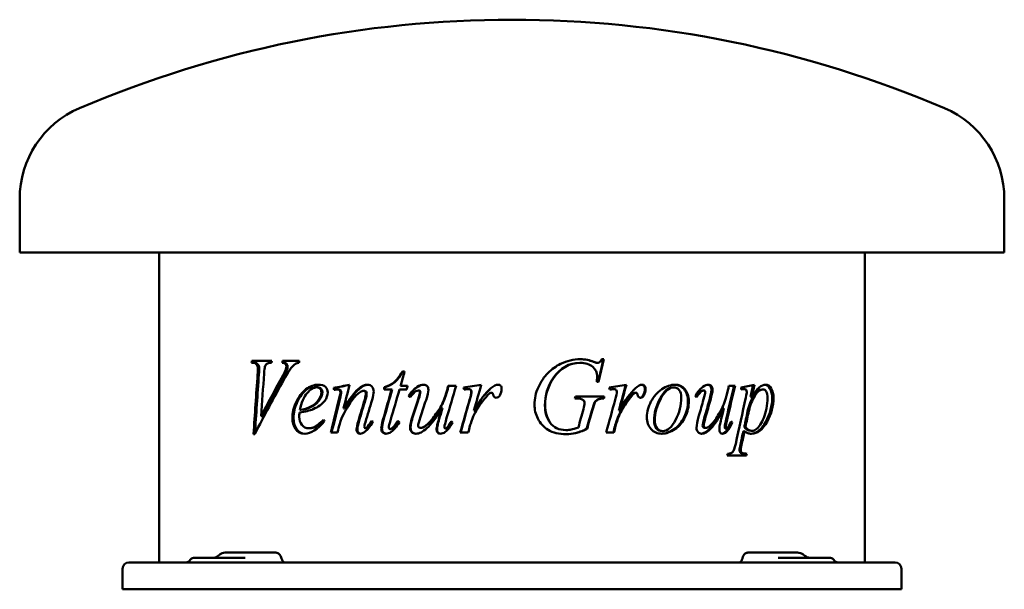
# Model space of a CAD drawing. Header units: millimetres. Extents: x 145 to 695, y 138 to 456.
import ezdxf

# ---------------------------------------------------------------- set-up
doc = ezdxf.new("R2010")
doc.units = ezdxf.units.MM
doc.header["$LTSCALE"] = 2
doc.layers.add('Widoczne (ISO)', color=7, linetype='Continuous', lineweight=50)

msp = doc.modelspace()

# ---------------------------------------------------------------- linework, layer by layer
at = {"layer": 'Widoczne (ISO)'}
for p, q in [((145, 326.1), (145, 356.1)), ((695, 326.1), (695, 356.1)), ((695, 326.1), (145, 326.1)), ((223, 152.9), (223, 326.1)), ((617, 152.9), (617, 326.1)), ((274.52, 264.42), (275.24, 264.42)), ((285.85, 265.5), (274.71, 265.5)), ((275.98, 264.42), (275.24, 264.42)), ((292.23, 264.42), (291.58, 264.42)), ((301.19, 265.5), (291.85, 265.5)), ((457.91, 264.42), (458.11, 264.42)), ((465.48, 264.97), (465.71, 264.97)), ((467.47, 264.42), (467.71, 264.42)), ((471.25, 266.41), (470.21, 266.41)), ((294.34, 260.73), (293.7, 260.73)), ((360.04, 259.55), (358.79, 259.55)), ((467.33, 253.8), (468.37, 253.8)), ((311.5, 250.73), (310.94, 250.73)), ((320.9, 250.37), (320.39, 250.37)), ((323.1, 249.58), (322.6, 249.58)), ((337.54, 248.73), (337.12, 248.73)), ((348.52, 249.61), (352.74, 249.61)), ((349.15, 250.79), (348.79, 250.79)), ((353.08, 249.61), (352.74, 249.61)), ((357.21, 249.61), (361.19, 249.61)), ((361.66, 251.51), (357.77, 251.51)), ((367.32, 250.92), (367.05, 250.92)), ((367.94, 248.96), (367.68, 248.96)), ((383.91, 249.06), (383.72, 249.06)), ((388.81, 251.51), (384.4, 251.51)), ((392.95, 250.56), (392.82, 250.56)), ((395.47, 249.75), (395.34, 249.75)), ((396.95, 249.29), (396.83, 249.29)), ((408.64, 247.69), (408.58, 247.69)), ((476.43, 249.75), (476.72, 249.75)), ((488.97, 247.69), (489.32, 247.69)), ((509.84, 250.66), (510.3, 250.66)), ((526.6, 248.96), (527.14, 248.96)), ((544.62, 251.51), (541.12, 251.51)), ((547.93, 249.55), (547.93, 250.69)), ((549.07, 249.75), (549.73, 249.75)), ((559.53, 249.61), (560.24, 249.61)), ((362.45, 245.89), (362.16, 245.89)), ((409.45, 246.71), (409.4, 246.71)), ((455.06, 244.45), (455.86, 244.45)), ((471.57, 245.59), (455.38, 245.59)), ((471.02, 244.45), (471.28, 244.45)), ((485.91, 245.14), (486.25, 245.14)), ((493.24, 246.25), (493.61, 246.25)), ((553.3, 245.4), (553.98, 245.4)), ((302.03, 238.08), (301.43, 238.08)), ((326.39, 238.9), (325.91, 238.9)), ((381.19, 239.12), (380.99, 239.12)), ((398.86, 237.85), (398.75, 237.85)), ((479.69, 237.85), (480, 237.85)), ((537.77, 239.12), (538.37, 239.12)), ((280.56, 234.61), (279.85, 234.61)), ((478.89, 233.24), (479.19, 233.24)), ((542.44, 231.02), (543.07, 231.02)), ((306.97, 227.88), (306.39, 227.88)), ((338.52, 227.82), (338.1, 227.82)), ((339.2, 228.18), (338.79, 228.18)), ((352.25, 227.42), (351.91, 227.42)), ((353.87, 228.41), (353.54, 228.41)), ((369.17, 228.11), (368.91, 228.11)), ((383.04, 227.69), (382.85, 227.69)), ((450.13, 226.87), (450.29, 226.87)), ((461.7, 227.46), (461.92, 227.46)), ((477.55, 229.22), (477.84, 229.22)), ((503.9, 226.28), (504.33, 226.28)), ((527.66, 228.11), (528.21, 228.11)), ((539.16, 225.82), (539.77, 225.82)), ((539.27, 227.69), (539.88, 227.69)), ((549.24, 226.25), (549.9, 226.25)), ((549.76, 228.6), (550.42, 228.6)), ((553.42, 226.44), (554.1, 226.44)), ((275.62, 224.58), (276.36, 224.58)), ((318.74, 225.5), (322.54, 225.5)), ((391.1, 225.5), (395.57, 225.5)), ((472.61, 225.5), (476.94, 225.5)), ((540.24, 212.59), (550.93, 212.59)), ((550.49, 213.67), (551.15, 213.67)), ((242.03, 155.4), (264.17, 155.4)), ((275.15, 158.4), (259.72, 158.4)), ((270.99, 155.4), (264.17, 155.4)), ((278.02, 158.4), (275.15, 158.4)), ((288.01, 158.4), (278.02, 158.4)), ((551.76, 158.4), (564.02, 158.4)), ((579.44, 158.4), (564.02, 158.4)), ((575.83, 155.4), (568.72, 155.4)), ((575.83, 155.4), (597.97, 155.4)), ((202.5, 149.4), (202.5, 137.9)), ((206, 152.9), (210.5, 152.9)), ((629.5, 152.9), (210.5, 152.9)), ((629.5, 152.9), (634, 152.9)), ((637.5, 149.4), (637.5, 137.9)), ((202.5, 137.9), (210.5, 137.9)), ((629.5, 137.9), (210.5, 137.9)), ((629.5, 137.9), (637.5, 137.9))]:
    msp.add_line(p, q, dxfattribs=at)
for centre, radius, start, end in [((420, -159.18), 615.28, 66.87974, 113.12026), ((200, 356.1), 55, 113.1203, 180), ((640, 356.1), 55, 0, 66.8797), ((237.7, 155.9), 3, 270, 330), ((242.03, 153.4), 2, 90, 150), ((597.97, 153.4), 2, 30, 90), ((602.3, 155.9), 3, 210, 270), ((206, 149.4), 3.5, 90, 180), ((634, 149.4), 3.5, 0, 90)]:
    msp.add_arc(centre, radius, start, end, dxfattribs=at)
for centre, major_axis, ratio, start_param, end_param in [((256.82, 154.43), (-1.32, 1.96), 0.451811, 0.031771, 0.034788), ((256.87, 154.46), (-1.34, 1.95), 0.447893, 0.030986, 0.030994), ((257.95, 155.19), (-1.37, 2.05), 0.445734, 0.035095, 0.041915), ((420, 208.88), (144.2, 734.74), 0.182676, 4.675043, 4.675355), ((580.57, 153.89), (1.77, 3.65), 0.480873, 6.218253, 6.224154), ((580.72, 153.78), (2.04, 3.48), 0.42849, 6.224281, 6.224508)]:
    msp.add_ellipse(centre, major_axis=major_axis, ratio=ratio, start_param=start_param, end_param=end_param, dxfattribs=at)
for points in [[(274.52, 264.42), (274.58, 264.78), (274.65, 265.14), (274.71, 265.5)], [(275.25, 264.42), (275.32, 264.78), (275.39, 265.14), (275.45, 265.5)], [(285.85, 265.5), (285.77, 265.14), (285.69, 264.78), (285.61, 264.42)], [(291.58, 264.42), (291.67, 264.78), (291.76, 265.14), (291.85, 265.5)], [(292.23, 264.42), (292.32, 264.78), (292.41, 265.14), (292.5, 265.5)], [(300.96, 264.42), (300.19, 264.33), (299.59, 264.15), (299.14, 263.86)], [(301.19, 265.5), (301.11, 265.14), (301.03, 264.78), (300.96, 264.42)], [(457.91, 264.42), (451.87, 264.42), (446.89, 261.55), (443.02, 255.82)], [(458.11, 264.42), (452.04, 264.42), (447.03, 261.55), (443.13, 255.82)], [(447.18, 263.86), (450.68, 265.56), (454.32, 266.41), (458.11, 266.41)], [(458.01, 266.41), (460.76, 266.4), (463.24, 265.92), (465.48, 264.97)], [(458.11, 266.41), (460.91, 266.41), (463.44, 265.93), (465.71, 264.97)], [(465.48, 264.97), (466.38, 264.6), (467.04, 264.42), (467.47, 264.42)], [(465.71, 264.97), (466.62, 264.6), (467.28, 264.42), (467.71, 264.42)], [(470.99, 266.41), (470.04, 262.21), (469.08, 258), (468.13, 253.8)], [(471.25, 266.41), (470.29, 262.21), (469.33, 258), (468.37, 253.8)], [(277.89, 257.88), (277.99, 259.58), (278.05, 260.73), (278.05, 261.31)], [(278.61, 257.88), (278.71, 259.58), (278.77, 260.73), (278.77, 261.31)], [(281.95, 262.16), (281.81, 261.73), (281.67, 260.5), (281.54, 258.47)], [(291.26, 255.92), (292.54, 258.23), (293.36, 259.83), (293.7, 260.73)], [(291.91, 255.92), (293.19, 258.23), (294, 259.83), (294.34, 260.73)], [(293.7, 260.73), (293.91, 261.34), (294.02, 261.87), (294.02, 262.33)], [(294.34, 260.73), (294.55, 261.34), (294.66, 261.87), (294.66, 262.33)], [(360.04, 259.55), (359.28, 256.87), (358.52, 254.19), (357.77, 251.51)], [(275.62, 224.58), (276.37, 235.68), (277.13, 246.78), (277.89, 257.88)], [(276.35, 224.58), (277.1, 235.68), (277.85, 246.78), (278.61, 257.88)], [(292.67, 255.2), (286.94, 245), (281.49, 234.79), (276.36, 224.58)], [(281.54, 258.47), (280.97, 250.52), (280.41, 242.57), (279.85, 234.61)], [(279.85, 234.61), (283.51, 241.72), (287.31, 248.82), (291.26, 255.92)], [(280.56, 234.61), (284.2, 241.72), (287.99, 248.82), (291.91, 255.92)], [(443.02, 255.82), (439.94, 251.29), (438.39, 246.22), (438.39, 240.59)], [(443.13, 255.82), (440.04, 251.29), (438.49, 246.22), (438.49, 240.59)], [(467.33, 253.8), (467.5, 255.28), (467.58, 256.37), (467.58, 257.07)], [(317.06, 247.92), (317.06, 246.28), (316.49, 244.72), (315.36, 243.24)], [(320.39, 250.37), (323.32, 250.98), (326.28, 251.59), (329.29, 252.2)], [(320.62, 249.29), (320.54, 249.65), (320.47, 250.01), (320.39, 250.37)], [(321.55, 249.45), (321.24, 249.4), (320.93, 249.34), (320.62, 249.29)], [(320.9, 250.37), (323.65, 250.94), (326.44, 251.52), (329.27, 252.1)], [(321.11, 249.37), (321.04, 249.7), (320.97, 250.03), (320.9, 250.37)], [(322.6, 249.58), (322.41, 249.58), (322.06, 249.54), (321.55, 249.45)], [(323.34, 243.99), (323.89, 246.19), (324.17, 247.52), (324.17, 247.98)], [(323.83, 243.99), (324.38, 246.19), (324.65, 247.52), (324.65, 247.98)], [(329.29, 252.2), (328.16, 247.76), (327.03, 243.33), (325.91, 238.9)], [(337.12, 248.73), (336.59, 248.73), (335.94, 248.49), (335.17, 248.01)], [(342.74, 248.34), (342.74, 247.16), (342.45, 245.61), (341.87, 243.67)], [(347.91, 232.56), (349.51, 238.24), (351.12, 243.93), (352.74, 249.61)], [(348.27, 232.56), (349.87, 238.24), (351.47, 243.93), (353.08, 249.61)], [(348.52, 249.61), (348.61, 250.01), (348.7, 250.4), (348.79, 250.79)], [(348.88, 249.61), (348.97, 250.01), (349.06, 250.4), (349.15, 250.79)], [(357.21, 249.61), (355.52, 243.83), (353.83, 238.05), (352.15, 232.26)], [(361.66, 251.51), (361.5, 250.88), (361.34, 250.25), (361.19, 249.61)], [(362.16, 245.89), (363.7, 248.18), (365.33, 249.85), (367.05, 250.92)], [(362.45, 245.89), (363.98, 248.18), (365.6, 249.85), (367.32, 250.92)], [(367.05, 250.92), (368.37, 251.77), (369.59, 252.2), (370.71, 252.2)], [(367.32, 250.92), (368.58, 251.74), (369.75, 252.16), (370.82, 252.19)], [(367.52, 244.03), (368.23, 246.2), (368.59, 247.57), (368.59, 248.11)], [(367.79, 244.03), (368.5, 246.2), (368.85, 247.57), (368.85, 248.11)], [(373.31, 249.25), (373.31, 248.19), (372.86, 246.3), (371.98, 243.6)], [(388.81, 251.51), (387.03, 245.56), (385.26, 239.61), (383.5, 233.67)], [(383.72, 249.06), (383.95, 249.88), (384.17, 250.69), (384.4, 251.51)], [(383.91, 249.06), (384.13, 249.88), (384.35, 250.69), (384.58, 251.51)], [(392.82, 250.56), (396.15, 251.11), (399.5, 251.65), (402.85, 252.2)], [(393.2, 249.48), (393.07, 249.84), (392.95, 250.2), (392.82, 250.56)], [(392.95, 250.56), (396.24, 251.1), (399.54, 251.64), (402.84, 252.18)], [(393.33, 249.51), (393.21, 249.86), (393.08, 250.21), (392.95, 250.56)], [(395.34, 249.75), (394.95, 249.75), (394.24, 249.66), (393.2, 249.48)], [(396.83, 249.29), (396.45, 249.59), (395.95, 249.75), (395.34, 249.75)], [(396.95, 249.29), (396.56, 249.59), (396.07, 249.75), (395.47, 249.75)], [(396.32, 243.83), (396.94, 245.97), (397.26, 247.48), (397.26, 248.37)], [(396.44, 243.83), (397.06, 245.97), (397.37, 247.48), (397.37, 248.37)], [(397.26, 248.37), (397.26, 248.74), (397.12, 249.05), (396.83, 249.29)], [(397.37, 248.37), (397.37, 248.74), (397.23, 249.05), (396.95, 249.29)], [(402.85, 252.2), (401.48, 247.41), (400.12, 242.63), (398.75, 237.85)], [(398.75, 237.85), (402.22, 243.73), (405.36, 247.85), (408.16, 250.2)], [(398.86, 237.85), (402.31, 243.73), (405.43, 247.85), (408.22, 250.2)], [(408.58, 247.69), (408.24, 247.69), (407.92, 247.61), (407.64, 247.46)], [(408.16, 250.2), (409.77, 251.53), (411.08, 252.2), (412.08, 252.2)], [(408.22, 250.2), (409.81, 251.52), (411.11, 252.19), (412.1, 252.2)], [(409.14, 247.46), (408.99, 247.61), (408.8, 247.69), (408.58, 247.69)], [(409.19, 247.46), (409.04, 247.61), (408.86, 247.69), (408.64, 247.69)], [(414.2, 249.94), (414.2, 248.66), (413.86, 247.42), (413.19, 246.25)], [(474.27, 250.56), (477.51, 251.11), (480.72, 251.65), (483.9, 252.2)], [(474.65, 249.48), (474.52, 249.84), (474.4, 250.2), (474.27, 250.56)], [(476.43, 249.75), (476.09, 249.75), (475.49, 249.67), (474.63, 249.53)], [(476.72, 249.75), (476.34, 249.75), (475.65, 249.66), (474.65, 249.48)], [(478.16, 249.29), (477.78, 249.59), (477.3, 249.75), (476.72, 249.75)], [(477.66, 243.83), (478.26, 245.97), (478.56, 247.48), (478.56, 248.37)], [(478.56, 248.37), (478.56, 248.74), (478.43, 249.05), (478.16, 249.29)], [(483.56, 252.14), (482.28, 247.38), (480.99, 242.61), (479.69, 237.85)], [(483.9, 252.2), (482.61, 247.41), (481.3, 242.63), (480, 237.85)], [(480, 237.85), (483.32, 243.73), (486.29, 247.85), (488.92, 250.2)], [(488.97, 247.69), (488.64, 247.69), (488.35, 247.61), (488.08, 247.46)], [(489.32, 247.69), (488.99, 247.69), (488.69, 247.61), (488.43, 247.46)], [(488.92, 250.2), (490.43, 251.53), (491.65, 252.2), (492.58, 252.2)], [(489.84, 247.46), (489.69, 247.61), (489.52, 247.69), (489.32, 247.69)], [(494.17, 249.94), (494.17, 248.66), (493.86, 247.42), (493.24, 246.25)], [(494.55, 249.94), (494.55, 248.66), (494.24, 247.42), (493.61, 246.25)], [(522.27, 245.89), (523.65, 248.18), (525.09, 249.85), (526.59, 250.92)], [(526.59, 250.92), (527.75, 251.77), (528.8, 252.2), (529.76, 252.2)], [(527.01, 244.03), (527.63, 246.2), (527.94, 247.57), (527.94, 248.11)], [(531.41, 249.25), (531.41, 248.19), (531.04, 246.3), (530.28, 243.6)], [(531.98, 249.25), (531.98, 248.19), (531.6, 246.3), (530.85, 243.6)], [(543.98, 251.51), (542.6, 245.56), (541.2, 239.61), (539.78, 233.67)], [(544.62, 251.51), (543.22, 245.56), (541.82, 239.61), (540.39, 233.67)], [(540.57, 249.06), (540.76, 249.88), (540.94, 250.69), (541.12, 251.51)], [(547.93, 250.69), (550.48, 251.19), (552.97, 251.69), (555.41, 252.2)], [(549.73, 249.75), (549.31, 249.75), (548.71, 249.68), (547.93, 249.55)], [(549.07, 249.75), (548.78, 249.75), (548.39, 249.71), (547.93, 249.65)], [(550.61, 245.04), (550.96, 246.67), (551.13, 247.69), (551.13, 248.08)], [(554.69, 252.05), (554.23, 249.83), (553.77, 247.62), (553.3, 245.4)], [(555.41, 252.2), (554.94, 249.93), (554.46, 247.66), (553.98, 245.4)], [(315.36, 243.24), (313.89, 241.3), (311.73, 239.73), (308.94, 238.54)], [(318.74, 225.5), (320.26, 231.66), (321.79, 237.83), (323.34, 243.99)], [(319.25, 225.5), (320.76, 231.66), (322.29, 237.83), (323.83, 243.99)], [(334.2, 232.1), (335.38, 236.05), (336.56, 240.01), (337.75, 243.96)], [(334.64, 232.1), (335.81, 236.05), (336.98, 240.01), (338.16, 243.96)], [(337.75, 243.96), (338.2, 245.44), (338.43, 246.59), (338.43, 247.39)], [(341.87, 243.67), (340.62, 239.56), (339.37, 235.45), (338.13, 231.35)], [(338.16, 243.96), (338.62, 245.44), (338.84, 246.59), (338.84, 247.39)], [(363.03, 245.24), (362.74, 245.45), (362.45, 245.67), (362.16, 245.89)], [(363.15, 245.37), (362.91, 245.54), (362.68, 245.71), (362.45, 245.89)], [(364.57, 234.91), (365.55, 237.95), (366.53, 240.99), (367.52, 244.03)], [(364.85, 234.91), (365.83, 237.95), (366.8, 240.99), (367.79, 244.03)], [(371.98, 243.6), (370.93, 240.46), (369.89, 237.33), (368.84, 234.19)], [(391.1, 225.5), (392.84, 231.61), (394.57, 237.72), (396.32, 243.83)], [(391.25, 225.5), (392.97, 231.61), (394.7, 237.72), (396.44, 243.83)], [(405.32, 245.14), (403.69, 243.22), (401.93, 240.73), (400.02, 237.65)], [(407.64, 247.46), (407.12, 247.17), (406.35, 246.4), (405.32, 245.14)], [(409.4, 246.71), (409.36, 247.08), (409.27, 247.33), (409.14, 247.46)], [(409.45, 246.71), (409.41, 247.08), (409.32, 247.33), (409.19, 247.46)], [(413.19, 246.25), (412.73, 245.36), (412.06, 244.91), (411.16, 244.91)], [(455.06, 244.45), (455.16, 244.83), (455.27, 245.21), (455.38, 245.59)], [(459.81, 243.6), (458.99, 244.17), (457.68, 244.45), (455.86, 244.45)], [(460.54, 241.97), (460.54, 242.69), (460.3, 243.23), (459.81, 243.6)], [(466.11, 242.2), (465.79, 241.67), (465.28, 240.13), (464.56, 237.56)], [(466.34, 242.2), (466.02, 241.67), (465.51, 240.13), (464.78, 237.56)], [(471.3, 245.59), (471.21, 245.21), (471.12, 244.83), (471.02, 244.45)], [(471.57, 245.59), (471.47, 245.21), (471.38, 244.83), (471.28, 244.45)], [(472.61, 225.5), (474.3, 231.61), (475.98, 237.72), (477.66, 243.83)], [(485.91, 245.14), (484.38, 243.22), (482.71, 240.73), (480.9, 237.65)], [(486.25, 245.14), (484.71, 243.22), (483.03, 240.73), (481.21, 237.65)], [(488.08, 247.46), (487.59, 247.17), (486.87, 246.4), (485.91, 245.14)], [(488.43, 247.46), (487.94, 247.17), (487.21, 246.4), (486.25, 245.14)], [(490.08, 246.71), (490.04, 247.08), (489.96, 247.33), (489.84, 247.46)], [(493.24, 246.25), (492.85, 245.43), (492.29, 244.98), (491.56, 244.92)], [(493.61, 246.25), (493.19, 245.36), (492.56, 244.91), (491.73, 244.91)], [(523.05, 245.24), (522.79, 245.45), (522.53, 245.67), (522.27, 245.89)], [(524.41, 234.91), (525.28, 237.95), (526.15, 240.99), (527.01, 244.03)], [(530.28, 243.6), (529.4, 240.46), (528.5, 237.33), (527.61, 234.19)], [(530.85, 243.6), (529.95, 240.46), (529.06, 237.33), (528.16, 234.19)], [(544.94, 219.19), (546.86, 227.81), (548.76, 236.42), (550.61, 245.04)], [(301.27, 236.64), (301.18, 235.66), (301.14, 234.84), (301.14, 234.19)], [(308.94, 238.54), (307.09, 237.73), (304.5, 237.1), (301.27, 236.64)], [(301.43, 238.08), (303.81, 238.41), (305.79, 238.97), (307.32, 239.78)], [(302.03, 238.08), (304.4, 238.41), (306.37, 238.97), (307.9, 239.78)], [(378.28, 229.78), (378.6, 231.13), (379.5, 234.24), (380.99, 239.12)], [(378.49, 229.78), (378.81, 231.13), (379.71, 234.24), (381.19, 239.12)], [(400.02, 237.65), (399.19, 236.35), (398.49, 234.88), (397.91, 233.24)], [(457.08, 228.27), (458.03, 231.71), (458.98, 235.14), (459.93, 238.57)], [(459.93, 238.57), (460.34, 239.98), (460.54, 241.12), (460.54, 241.97)], [(464.56, 237.56), (463.61, 234.19), (462.66, 230.82), (461.7, 227.46)], [(464.78, 237.56), (463.83, 234.19), (462.87, 230.82), (461.92, 227.46)], [(480.9, 237.65), (480.11, 236.35), (479.44, 234.88), (478.89, 233.24)], [(481.21, 237.65), (480.42, 236.35), (479.75, 234.88), (479.19, 233.24)], [(536.13, 229.78), (536.4, 231.13), (537.15, 234.24), (538.37, 239.12)], [(551.62, 237.42), (551, 234.48), (550.38, 231.54), (549.76, 228.6)], [(552.29, 237.42), (551.67, 234.48), (551.05, 231.54), (550.42, 228.6)], [(315.28, 231.74), (311.33, 227.12), (307.66, 224.81), (304.24, 224.81)], [(314.78, 232.59), (314.95, 232.31), (315.12, 232.02), (315.28, 231.74)], [(326, 235.86), (325.12, 234.18), (324.39, 232.35), (323.8, 230.37)], [(333.17, 227.23), (333.17, 228.19), (333.51, 229.81), (334.2, 232.1)], [(333.61, 227.23), (333.61, 228.19), (333.95, 229.81), (334.64, 232.1)], [(338.13, 231.35), (337.72, 229.93), (337.51, 229.07), (337.51, 228.76)], [(342.38, 231.38), (340.77, 228.81), (339.27, 226.99), (337.87, 225.92)], [(338.79, 228.18), (339.62, 228.98), (340.54, 230.24), (341.54, 231.93)], [(339.2, 228.18), (340, 228.95), (340.87, 230.14), (341.82, 231.75)], [(341.54, 231.93), (341.82, 231.75), (342.1, 231.56), (342.38, 231.38)], [(346.97, 227.69), (346.97, 228.75), (347.28, 230.38), (347.91, 232.56)], [(347.34, 227.69), (347.34, 228.75), (347.65, 230.38), (348.27, 232.56)], [(352.15, 232.26), (351.54, 230.28), (351.23, 228.99), (351.23, 228.41)], [(357.12, 231.31), (355.51, 228.7), (353.98, 226.88), (352.52, 225.86)], [(353.54, 228.41), (353.93, 228.8), (354.81, 230.01), (356.19, 232.03)], [(353.87, 228.41), (354.25, 228.79), (355.09, 229.94), (356.4, 231.87)], [(356.19, 232.03), (356.5, 231.79), (356.81, 231.55), (357.12, 231.31)], [(363.06, 228.11), (363.06, 229.59), (363.56, 231.86), (364.57, 234.91)], [(363.35, 228.11), (363.35, 229.59), (363.85, 231.86), (364.85, 234.91)], [(368.84, 234.19), (367.98, 231.64), (367.55, 230.03), (367.55, 229.35)], [(383.5, 233.67), (382.7, 231.01), (382.31, 229.33), (382.31, 228.63)], [(386.84, 231.02), (385.51, 228.62), (384.14, 226.89), (382.73, 225.82)], [(385.97, 231.71), (386.26, 231.48), (386.55, 231.25), (386.84, 231.02)], [(397.91, 233.24), (397.08, 231.02), (396.62, 229.68), (396.51, 229.22)], [(478.89, 233.24), (478.1, 231.02), (477.65, 229.68), (477.55, 229.22)], [(479.19, 233.24), (478.4, 231.02), (477.95, 229.68), (477.84, 229.22)], [(523.08, 228.11), (523.08, 229.59), (523.53, 231.86), (524.41, 234.91)], [(527.61, 234.19), (526.86, 231.64), (526.49, 230.03), (526.49, 229.35)], [(528.16, 234.19), (527.41, 231.64), (527.03, 230.03), (527.03, 229.35)], [(539.78, 233.67), (539.15, 231.01), (538.83, 229.33), (538.83, 228.63)], [(542.44, 231.02), (541.39, 228.62), (540.3, 226.89), (539.16, 225.82)], [(540.39, 233.67), (539.76, 231.01), (539.43, 229.33), (539.43, 228.63)], [(543.07, 231.02), (542.01, 228.62), (540.91, 226.89), (539.77, 225.82)], [(542.18, 231.28), (542.27, 231.19), (542.35, 231.11), (542.44, 231.02)], [(542.38, 231.71), (542.61, 231.48), (542.84, 231.25), (543.07, 231.02)], [(323.8, 230.37), (323.38, 228.74), (322.96, 227.12), (322.54, 225.5)], [(337.87, 225.92), (336.88, 225.18), (336, 224.81), (335.23, 224.81)], [(338.1, 227.82), (338.28, 227.82), (338.51, 227.94), (338.79, 228.18)], [(338.52, 227.82), (338.7, 227.82), (338.92, 227.94), (339.2, 228.18)], [(352.52, 225.86), (351.56, 225.16), (350.58, 224.81), (349.58, 224.81)], [(351.91, 227.42), (352.32, 227.42), (352.86, 227.75), (353.54, 228.41)], [(352.25, 227.42), (352.66, 227.42), (353.2, 227.75), (353.87, 228.41)], [(377.89, 227.13), (377.89, 227.81), (378.02, 228.69), (378.28, 229.78)], [(378.11, 227.13), (378.11, 227.81), (378.23, 228.69), (378.49, 229.78)], [(382.73, 225.82), (381.81, 225.15), (380.91, 224.81), (380.03, 224.81)], [(396.51, 229.22), (396.2, 227.98), (395.88, 226.74), (395.57, 225.5)], [(477.55, 229.22), (477.25, 227.98), (476.95, 226.74), (476.65, 225.5)], [(477.84, 229.22), (477.54, 227.98), (477.24, 226.74), (476.94, 225.5)], [(535.82, 227.13), (535.82, 227.81), (535.92, 228.69), (536.13, 229.78)], [(539.16, 225.82), (538.53, 225.25), (537.91, 224.92), (537.3, 224.83)], [(539.77, 225.82), (539.03, 225.15), (538.3, 224.81), (537.58, 224.81)], [(549.24, 226.25), (548.7, 223.71), (548.15, 221.17), (547.6, 218.63)], [(549.9, 226.25), (549.35, 223.71), (548.8, 221.17), (548.25, 218.63)], [(549.76, 228.6), (550.67, 227.16), (551.89, 226.44), (553.42, 226.44)], [(550.42, 228.6), (551.33, 227.16), (552.57, 226.44), (554.1, 226.44)], [(547.6, 218.63), (547.27, 217.15), (547.1, 216.18), (547.1, 215.73)], [(548.25, 218.63), (547.92, 217.15), (547.75, 216.18), (547.75, 215.73)], [(540.24, 212.59), (540.32, 212.95), (540.39, 213.31), (540.47, 213.67)], [(550.49, 213.67), (550.41, 213.31), (550.34, 212.95), (550.27, 212.59)], [(551.15, 213.67), (551.08, 213.31), (551.01, 212.95), (550.93, 212.59)], [(255.47, 156.37), (255.48, 156.38), (255.49, 156.39), (255.5, 156.39)], [(255.53, 156.41), (255.86, 156.68), (256.2, 156.95), (256.54, 157.22)], [(582.45, 157.48), (582.59, 157.39), (582.72, 157.3), (582.84, 157.2)], [(582.85, 157.19), (583.17, 156.95), (583.49, 156.71), (583.82, 156.47)]]:
    msp.add_open_spline(points, degree=3, dxfattribs=at)
for points, knots in [([(278.05, 261.31), (278.05, 262.21), (277.82, 262.95), (277.37, 263.54), (276.92, 264.12), (276.21, 264.42), (275.24, 264.42)], [0, 0, 0, 0, 1, 1, 1, 2, 2, 2, 2]), ([(278.77, 261.31), (278.77, 262.21), (278.54, 262.95), (278.09, 263.54), (277.64, 264.12), (276.93, 264.42), (275.98, 264.42)], [0, 0, 0, 0, 1, 1, 1, 2, 2, 2, 2]), ([(285.61, 264.42), (284.35, 264.4), (283.51, 264.22), (283.05, 263.88), (282.6, 263.54), (282.23, 262.97), (281.95, 262.16)], [0, 0, 0, 0, 1, 1, 1, 2, 2, 2, 2]), ([(294.02, 262.33), (294.02, 262.85), (293.85, 263.31), (293.51, 263.7), (293.17, 264.09), (292.52, 264.33), (291.58, 264.42)], [0, 0, 0, 0, 1, 1, 1, 2, 2, 2, 2]), ([(294.66, 262.33), (294.66, 262.85), (294.49, 263.31), (294.15, 263.7), (293.81, 264.09), (293.17, 264.33), (292.23, 264.42)], [0, 0, 0, 0, 1, 1, 1, 2, 2, 2, 2]), ([(467.58, 257.07), (467.58, 259), (466.75, 260.71), (465.07, 262.2), (463.4, 263.68), (461.08, 264.42), (458.11, 264.42)], [0, 0, 0, 0, 1, 1, 1, 2, 2, 2, 2]), ([(467.71, 264.42), (468.17, 264.42), (468.57, 264.53), (468.91, 264.76), (469.25, 264.99), (469.68, 265.54), (470.21, 266.41)], [0, 0, 0, 0, 1, 1, 1, 2, 2, 2, 2]), ([(299.14, 263.86), (298.28, 263.34), (297.44, 262.56), (296.6, 261.53), (295.77, 260.49), (294.45, 258.38), (292.67, 255.2)], [0, 0, 0, 0, 1, 1, 1, 2, 2, 2, 2]), ([(348.79, 250.79), (350.82, 251.38), (352.55, 252.26), (353.97, 253.44), (355.38, 254.61), (356.99, 256.65), (358.79, 259.55)], [0, 0, 0, 0, 1, 1, 1, 2, 2, 2, 2]), ([(349.15, 250.79), (351.17, 251.38), (352.89, 252.26), (354.3, 253.44), (355.71, 254.61), (357.31, 256.65), (359.1, 259.55)], [0, 0, 0, 0, 1, 1, 1, 2, 2, 2, 2]), ([(432.56, 240.99), (432.56, 244.45), (433.28, 247.74), (434.72, 250.86), (436.17, 253.97), (437.98, 256.61), (440.14, 258.76), (442.31, 260.92), (444.66, 262.62), (447.18, 263.86)], [0, 0, 0, 0, 1, 1, 1, 2, 2, 2, 3, 3, 3, 3]), ([(297.32, 233.5), (297.32, 236.44), (298.02, 239.45), (299.45, 242.51), (300.88, 245.57), (302.69, 247.95), (304.91, 249.65), (307.13, 251.35), (309.45, 252.2), (311.87, 252.2)], [0, 0, 0, 0, 1, 1, 1, 2, 2, 2, 3, 3, 3, 3]), ([(297.94, 233.5), (297.94, 236.44), (298.64, 239.45), (300.06, 242.51), (301.49, 245.57), (303.29, 247.95), (305.5, 249.65), (307.62, 251.28), (309.84, 252.13), (312.15, 252.19)], [0, 0, 0, 0, 1, 1, 1, 2, 2, 2, 2.96224, 2.96224, 2.96224, 2.96224]), ([(310.94, 250.73), (309.22, 250.73), (307.42, 249.66), (305.54, 247.52), (303.66, 245.39), (302.3, 242.24), (301.43, 238.08)], [0, 0, 0, 0, 1, 1, 1, 2, 2, 2, 2]), ([(307.32, 239.78), (309.36, 240.87), (310.91, 242.16), (311.95, 243.67), (312.99, 245.17), (313.52, 246.6), (313.52, 247.95)], [0, 0, 0, 0, 1, 1, 1, 2, 2, 2, 2]), ([(307.9, 239.78), (309.92, 240.87), (311.47, 242.16), (312.5, 243.67), (313.53, 245.17), (314.06, 246.6), (314.06, 247.95)], [0, 0, 0, 0, 1, 1, 1, 2, 2, 2, 2]), ([(313.52, 247.95), (313.52, 248.78), (313.29, 249.45), (312.84, 249.96), (312.4, 250.47), (311.76, 250.73), (310.94, 250.73)], [0, 0, 0, 0, 1, 1, 1, 2, 2, 2, 2]), ([(314.06, 247.95), (314.06, 248.78), (313.83, 249.45), (313.39, 249.96), (312.94, 250.47), (312.31, 250.73), (311.5, 250.73)], [0, 0, 0, 0, 1, 1, 1, 2, 2, 2, 2]), ([(311.87, 252.2), (313.62, 252.2), (314.93, 251.77), (315.78, 250.92), (316.63, 250.07), (317.06, 249.07), (317.06, 247.92)], [0, 0, 0, 0, 1, 1, 1, 2, 2, 2, 2]), ([(324.17, 247.98), (324.17, 248.39), (324.02, 248.76), (323.71, 249.09), (323.41, 249.42), (323.04, 249.58), (322.6, 249.58)], [0, 0, 0, 0, 1, 1, 1, 2, 2, 2, 2]), ([(324.65, 247.98), (324.65, 248.39), (324.5, 248.76), (324.2, 249.09), (323.9, 249.42), (323.53, 249.58), (323.1, 249.58)], [0, 0, 0, 0, 1, 1, 1, 2, 2, 2, 2]), ([(325.91, 238.9), (329.36, 244.32), (332.05, 247.89), (333.94, 249.61), (335.82, 251.34), (337.64, 252.2), (339.41, 252.2)], [0, 0, 0, 0, 1, 1, 1, 2, 2, 2, 2]), ([(335.17, 248.01), (333.76, 247.14), (332.29, 245.69), (330.77, 243.65), (329.26, 241.61), (327.67, 239.02), (326, 235.86)], [0, 0, 0, 0, 1, 1, 1, 2, 2, 2, 2]), ([(326.39, 238.9), (329.82, 244.32), (332.5, 247.89), (334.37, 249.61), (336.16, 251.26), (337.91, 252.12), (339.6, 252.19)], [0, 0, 0, 0, 1, 1, 1, 1.957692, 1.957692, 1.957692, 1.957692]), ([(338.43, 247.39), (338.43, 247.78), (338.3, 248.11), (338.04, 248.36), (337.79, 248.61), (337.48, 248.73), (337.12, 248.73)], [0, 0, 0, 0, 1, 1, 1, 2, 2, 2, 2]), ([(338.84, 247.39), (338.84, 247.78), (338.72, 248.11), (338.46, 248.36), (338.2, 248.61), (337.9, 248.73), (337.54, 248.73)], [0, 0, 0, 0, 1, 1, 1, 2, 2, 2, 2]), ([(339.41, 252.2), (340.37, 252.2), (341.16, 251.84), (341.79, 251.12), (342.42, 250.4), (342.74, 249.47), (342.74, 248.34)], [0, 0, 0, 0, 1, 1, 1, 2, 2, 2, 2]), ([(367.68, 248.96), (367.19, 248.96), (366.72, 248.81), (366.25, 248.52), (365.77, 248.23), (364.7, 247.13), (363.03, 245.24)], [0, 0, 0, 0, 1, 1, 1, 2, 2, 2, 2]), ([(368.59, 248.11), (368.59, 248.33), (368.5, 248.53), (368.31, 248.7), (368.12, 248.87), (367.91, 248.96), (367.68, 248.96)], [0, 0, 0, 0, 1, 1, 1, 2, 2, 2, 2]), ([(368.85, 248.11), (368.85, 248.33), (368.76, 248.53), (368.57, 248.7), (368.38, 248.87), (368.17, 248.96), (367.94, 248.96)], [0, 0, 0, 0, 1, 1, 1, 2, 2, 2, 2]), ([(368.91, 228.11), (369.56, 228.11), (370.41, 228.43), (371.47, 229.08), (372.52, 229.72), (373.93, 231.16), (375.69, 233.41), (377.45, 235.65), (378.91, 237.75), (380.07, 239.71), (381.22, 241.67), (382.44, 244.79), (383.72, 249.06)], [0, 0, 0, 0, 1, 1, 1, 2, 2, 2, 3, 3, 3, 4, 4, 4, 4]), ([(369.17, 228.11), (369.82, 228.11), (370.66, 228.43), (371.72, 229.08), (372.77, 229.72), (374.16, 231.16), (375.92, 233.41), (377.67, 235.65), (379.12, 237.75), (380.27, 239.71), (381.42, 241.67), (382.63, 244.79), (383.91, 249.06)], [0, 0, 0, 0, 1, 1, 1, 2, 2, 2, 3, 3, 3, 4, 4, 4, 4]), ([(370.71, 252.2), (371.47, 252.2), (372.09, 251.92), (372.58, 251.36), (373.06, 250.81), (373.31, 250.1), (373.31, 249.25)], [0, 0, 0, 0, 1, 1, 1, 2, 2, 2, 2]), ([(412.08, 252.2), (412.73, 252.2), (413.25, 252.01), (413.63, 251.62), (414.01, 251.24), (414.2, 250.68), (414.2, 249.94)], [0, 0, 0, 0, 1, 1, 1, 2, 2, 2, 2]), ([(492.41, 252.19), (492.92, 252.15), (493.33, 251.96), (493.64, 251.62), (494, 251.24), (494.17, 250.68), (494.17, 249.94)], [0.111791, 0.111791, 0.111791, 0.111791, 1, 1, 1, 2, 2, 2, 2]), ([(492.58, 252.2), (493.19, 252.2), (493.67, 252.01), (494.02, 251.62), (494.37, 251.24), (494.55, 250.68), (494.55, 249.94)], [0, 0, 0, 0, 1, 1, 1, 2, 2, 2, 2]), ([(495.34, 234.06), (495.34, 236.96), (496.11, 239.86), (497.64, 242.77), (499.17, 245.68), (501.21, 247.97), (503.72, 249.66), (506.24, 251.35), (508.64, 252.2), (510.94, 252.2)], [0, 0, 0, 0, 1, 1, 1, 2, 2, 2, 3, 3, 3, 3]), ([(509.84, 250.66), (507.28, 250.66), (504.89, 248.59), (502.69, 244.45), (500.49, 240.31), (499.38, 236.2), (499.38, 232.13)], [0, 0, 0, 0, 1, 1, 1, 2, 2, 2, 2]), ([(510.3, 250.66), (507.73, 250.66), (505.33, 248.59), (503.11, 244.45), (500.9, 240.31), (499.78, 236.2), (499.78, 232.13)], [0, 0, 0, 0, 1, 1, 1, 2, 2, 2, 2]), ([(514.57, 245.01), (514.57, 246.84), (514.18, 248.24), (513.4, 249.21), (512.61, 250.18), (511.58, 250.66), (510.3, 250.66)], [0, 0, 0, 0, 1, 1, 1, 2, 2, 2, 2]), ([(510.71, 252.19), (512.91, 252.14), (514.71, 251.28), (516.11, 249.63), (517.57, 247.92), (518.29, 245.7), (518.29, 242.98)], [0.033372, 0.033372, 0.033372, 0.033372, 1, 1, 1, 2, 2, 2, 2]), ([(510.94, 252.2), (513.26, 252.2), (515.14, 251.34), (516.6, 249.63), (518.06, 247.92), (518.79, 245.7), (518.79, 242.98)], [0, 0, 0, 0, 1, 1, 1, 2, 2, 2, 2]), ([(526.6, 248.96), (526.18, 248.96), (525.77, 248.81), (525.35, 248.52), (524.96, 248.24), (524.1, 247.23), (522.74, 245.5)], [0, 0, 0, 0, 1, 1, 1, 1.952482, 1.952482, 1.952482, 1.952482]), ([(527.14, 248.96), (526.72, 248.96), (526.31, 248.81), (525.89, 248.52), (525.48, 248.23), (524.54, 247.13), (523.05, 245.24)], [0, 0, 0, 0, 1, 1, 1, 2, 2, 2, 2]), ([(527.94, 248.11), (527.94, 248.33), (527.86, 248.53), (527.69, 248.7), (527.53, 248.87), (527.34, 248.96), (527.14, 248.96)], [0, 0, 0, 0, 1, 1, 1, 2, 2, 2, 2]), ([(528.21, 228.11), (528.77, 228.11), (529.51, 228.43), (530.41, 229.08), (531.31, 229.72), (532.51, 231.16), (533.99, 233.41), (535.46, 235.65), (536.66, 237.75), (537.61, 239.71), (538.55, 241.67), (539.54, 244.79), (540.57, 249.06)], [0, 0, 0, 0, 1, 1, 1, 2, 2, 2, 3, 3, 3, 4, 4, 4, 4]), ([(529.45, 252.18), (529.99, 252.12), (530.44, 251.85), (530.79, 251.36), (531.2, 250.81), (531.41, 250.1), (531.41, 249.25)], [0.131169, 0.131169, 0.131169, 0.131169, 1, 1, 1, 2, 2, 2, 2]), ([(529.76, 252.2), (530.41, 252.2), (530.94, 251.92), (531.36, 251.36), (531.77, 250.81), (531.98, 250.1), (531.98, 249.25)], [0, 0, 0, 0, 1, 1, 1, 2, 2, 2, 2]), ([(551.13, 248.08), (551.13, 248.6), (551.01, 249.01), (550.79, 249.3), (550.56, 249.6), (550.21, 249.75), (549.73, 249.75)], [0, 0, 0, 0, 1, 1, 1, 2, 2, 2, 2]), ([(559.53, 249.61), (558.02, 249.61), (556.51, 248.4), (554.98, 245.97), (553.46, 243.54), (552.33, 240.69), (551.62, 237.42)], [0, 0, 0, 0, 1, 1, 1, 2, 2, 2, 2]), ([(560.24, 249.61), (558.73, 249.61), (557.2, 248.4), (555.67, 245.97), (554.14, 243.54), (553, 240.69), (552.29, 237.42)], [0, 0, 0, 0, 1, 1, 1, 2, 2, 2, 2]), ([(553.98, 245.4), (555.55, 247.93), (556.92, 249.69), (558.12, 250.69), (559.31, 251.69), (560.52, 252.2), (561.75, 252.2)], [0, 0, 0, 0, 1, 1, 1, 2, 2, 2, 2]), ([(562.79, 244.75), (562.79, 246.31), (562.54, 247.52), (562.03, 248.36), (561.53, 249.19), (560.93, 249.61), (560.24, 249.61)], [0, 0, 0, 0, 1, 1, 1, 2, 2, 2, 2]), ([(561.36, 252.18), (562.42, 252.06), (563.33, 251.38), (564.09, 250.12), (564.92, 248.74), (565.34, 246.93), (565.34, 244.71)], [0.091366, 0.091366, 0.091366, 0.091366, 1, 1, 1, 2, 2, 2, 2]), ([(561.75, 252.2), (562.96, 252.2), (563.98, 251.5), (564.82, 250.12), (565.66, 248.74), (566.08, 246.93), (566.08, 244.71)], [0, 0, 0, 0, 1, 1, 1, 2, 2, 2, 2]), ([(411.16, 244.91), (410.71, 244.91), (410.32, 245.06), (410, 245.35), (409.69, 245.64), (409.49, 246.1), (409.4, 246.71)], [0, 0, 0, 0, 1, 1, 1, 2, 2, 2, 2]), ([(411.19, 244.91), (410.74, 244.91), (410.36, 245.06), (410.06, 245.35), (409.74, 245.64), (409.54, 246.1), (409.45, 246.71)], [0.015502, 0.015502, 0.015502, 0.015502, 1, 1, 1, 2, 2, 2, 2]), ([(471.02, 244.45), (469.56, 244.43), (468.49, 244.25), (467.83, 243.91), (467.17, 243.57), (466.59, 243), (466.11, 242.2)], [0, 0, 0, 0, 1, 1, 1, 2, 2, 2, 2]), ([(471.28, 244.45), (469.81, 244.43), (468.74, 244.25), (468.07, 243.91), (467.41, 243.57), (466.83, 243), (466.34, 242.2)], [0, 0, 0, 0, 1, 1, 1, 2, 2, 2, 2]), ([(491.73, 244.91), (491.3, 244.91), (490.94, 245.06), (490.65, 245.35), (490.35, 245.64), (490.16, 246.1), (490.08, 246.71)], [0, 0, 0, 0, 1, 1, 1, 2, 2, 2, 2]), ([(518.29, 242.98), (518.29, 240.02), (517.61, 237.09), (516.25, 234.21), (514.89, 231.32), (513, 229.03), (510.54, 227.34), (508.15, 225.7), (505.8, 224.86), (503.49, 224.81)], [0, 0, 0, 0, 1, 1, 1, 2, 2, 2, 2.970402, 2.970402, 2.970402, 2.970402]), ([(518.79, 242.98), (518.79, 240.02), (518.11, 237.09), (516.74, 234.21), (515.38, 231.32), (513.47, 229.03), (511, 227.34), (508.53, 225.65), (506.09, 224.81), (503.71, 224.81)], [0, 0, 0, 0, 1, 1, 1, 2, 2, 2, 3, 3, 3, 3]), ([(504.33, 226.28), (506.85, 226.28), (509.18, 228.34), (511.35, 232.46), (513.51, 236.58), (514.57, 240.76), (514.57, 245.01)], [0, 0, 0, 0, 1, 1, 1, 2, 2, 2, 2]), ([(565.34, 244.71), (565.34, 240.38), (564.18, 235.98), (561.76, 231.51), (559.43, 227.19), (556.66, 224.96), (553.41, 224.82)], [0, 0, 0, 0, 1, 1, 1, 1.966108, 1.966108, 1.966108, 1.966108]), ([(566.08, 244.71), (566.08, 240.38), (564.91, 235.98), (562.49, 231.51), (560.06, 227.04), (557.16, 224.81), (553.74, 224.81)], [0, 0, 0, 0, 1, 1, 1, 2, 2, 2, 2]), ([(554.1, 226.44), (554.87, 226.44), (555.63, 226.73), (556.4, 227.29), (557.17, 227.86), (557.92, 228.7), (558.65, 229.83), (559.38, 230.95), (560.03, 232.24), (560.6, 233.7), (561.17, 235.16), (561.68, 236.88), (562.12, 238.86), (562.57, 240.85), (562.79, 242.81), (562.79, 244.75)], [0, 0, 0, 0, 1, 1, 1, 2, 2, 2, 3, 3, 3, 4, 4, 4, 5, 5, 5, 5]), ([(380.99, 239.12), (377.6, 233.66), (374.77, 229.9), (372.5, 227.87), (370.23, 225.83), (368.15, 224.81), (366.26, 224.81)], [0, 0, 0, 0, 1, 1, 1, 2, 2, 2, 2]), ([(450.35, 224.58), (446.2, 224.58), (442.81, 225.37), (440.21, 226.95), (437.61, 228.53), (435.68, 230.62), (434.43, 233.23), (433.18, 235.83), (432.56, 238.42), (432.56, 240.99)], [0, 0, 0, 0, 1, 1, 1, 2, 2, 2, 3, 3, 3, 3]), ([(438.39, 240.59), (438.39, 236.87), (439.35, 233.65), (441.27, 230.94), (443.19, 228.23), (446.15, 226.87), (450.13, 226.87)], [0, 0, 0, 0, 1, 1, 1, 2, 2, 2, 2]), ([(438.49, 240.59), (438.49, 236.87), (439.45, 233.65), (441.38, 230.94), (443.31, 228.23), (446.28, 226.87), (450.29, 226.87)], [0, 0, 0, 0, 1, 1, 1, 2, 2, 2, 2]), ([(537.77, 239.12), (535.01, 233.66), (532.65, 229.9), (530.73, 227.87), (528.92, 225.95), (527.22, 224.93), (525.66, 224.82)], [0, 0, 0, 0, 1, 1, 1, 1.941458, 1.941458, 1.941458, 1.941458]), ([(538.37, 239.12), (535.6, 233.66), (533.22, 229.9), (531.29, 227.87), (529.36, 225.83), (527.56, 224.81), (525.91, 224.81)], [0, 0, 0, 0, 1, 1, 1, 2, 2, 2, 2]), ([(304.24, 224.81), (301.91, 224.81), (300.19, 225.71), (299.04, 227.52), (297.89, 229.33), (297.32, 231.32), (297.32, 233.5)], [0, 0, 0, 0, 1, 1, 1, 2, 2, 2, 2]), ([(304.52, 224.82), (302.36, 224.89), (300.75, 225.79), (299.65, 227.52), (298.51, 229.33), (297.94, 231.32), (297.94, 233.5)], [0.044191, 0.044191, 0.044191, 0.044191, 1, 1, 1, 2, 2, 2, 2]), ([(301.14, 234.19), (301.14, 232.45), (301.64, 230.96), (302.66, 229.73), (303.67, 228.5), (304.91, 227.88), (306.39, 227.88)], [0, 0, 0, 0, 1, 1, 1, 2, 2, 2, 2]), ([(306.39, 227.88), (307.56, 227.88), (308.7, 228.17), (309.8, 228.75), (310.91, 229.33), (312.55, 230.61), (314.78, 232.59)], [0, 0, 0, 0, 1, 1, 1, 2, 2, 2, 2]), ([(306.97, 227.88), (308.13, 227.88), (309.27, 228.17), (310.36, 228.75), (311.4, 229.29), (312.93, 230.47), (314.97, 232.28)], [0, 0, 0, 0, 1, 1, 1, 1.946461, 1.946461, 1.946461, 1.946461]), ([(382.85, 227.69), (383.11, 227.69), (383.39, 227.83), (383.69, 228.11), (383.99, 228.39), (384.75, 229.59), (385.97, 231.71)], [0, 0, 0, 0, 1, 1, 1, 2, 2, 2, 2]), ([(383.04, 227.69), (383.3, 227.69), (383.58, 227.83), (383.87, 228.11), (384.17, 228.39), (384.91, 229.56), (386.09, 231.61)], [0, 0, 0, 0, 1, 1, 1, 1.985119, 1.985119, 1.985119, 1.985119]), ([(503.71, 224.81), (501.26, 224.81), (499.25, 225.67), (497.68, 227.39), (496.12, 229.11), (495.34, 231.34), (495.34, 234.06)], [0, 0, 0, 0, 1, 1, 1, 2, 2, 2, 2]), ([(499.38, 232.13), (499.38, 230.26), (499.81, 228.81), (500.67, 227.8), (501.53, 226.79), (502.61, 226.28), (503.9, 226.28)], [0, 0, 0, 0, 1, 1, 1, 2, 2, 2, 2]), ([(499.78, 232.13), (499.78, 230.26), (500.22, 228.81), (501.08, 227.8), (501.94, 226.79), (503.03, 226.28), (504.33, 226.28)], [0, 0, 0, 0, 1, 1, 1, 2, 2, 2, 2]), ([(539.88, 227.69), (540.08, 227.69), (540.31, 227.83), (540.55, 228.11), (540.79, 228.39), (541.4, 229.59), (542.38, 231.71)], [0, 0, 0, 0, 1, 1, 1, 2, 2, 2, 2]), ([(335.23, 224.81), (334.6, 224.81), (334.1, 225.03), (333.73, 225.46), (333.36, 225.9), (333.17, 226.49), (333.17, 227.23)], [0, 0, 0, 0, 1, 1, 1, 2, 2, 2, 2]), ([(335.44, 224.82), (334.92, 224.87), (334.49, 225.08), (334.17, 225.46), (333.8, 225.9), (333.61, 226.49), (333.61, 227.23)], [0.118853, 0.118853, 0.118853, 0.118853, 1, 1, 1, 2, 2, 2, 2]), ([(337.51, 228.76), (337.51, 228.5), (337.57, 228.28), (337.7, 228.09), (337.83, 227.91), (337.96, 227.82), (338.1, 227.82)], [0, 0, 0, 0, 1, 1, 1, 2, 2, 2, 2]), ([(349.58, 224.81), (348.81, 224.81), (348.18, 225.08), (347.69, 225.61), (347.21, 226.14), (346.97, 226.84), (346.97, 227.69)], [0, 0, 0, 0, 1, 1, 1, 2, 2, 2, 2]), ([(349.77, 224.81), (349.08, 224.85), (348.51, 225.12), (348.06, 225.61), (347.58, 226.14), (347.34, 226.84), (347.34, 227.69)], [0.073089, 0.073089, 0.073089, 0.073089, 1, 1, 1, 2, 2, 2, 2]), ([(351.23, 228.41), (351.23, 228.1), (351.3, 227.86), (351.43, 227.69), (351.57, 227.51), (351.72, 227.42), (351.91, 227.42)], [0, 0, 0, 0, 1, 1, 1, 2, 2, 2, 2]), ([(366.26, 224.81), (365.36, 224.81), (364.6, 225.12), (363.99, 225.74), (363.37, 226.36), (363.06, 227.15), (363.06, 228.11)], [0, 0, 0, 0, 1, 1, 1, 2, 2, 2, 2]), ([(366.41, 224.81), (365.57, 224.84), (364.85, 225.15), (364.27, 225.74), (363.66, 226.36), (363.35, 227.15), (363.35, 228.11)], [0.047009, 0.047009, 0.047009, 0.047009, 1, 1, 1, 2, 2, 2, 2]), ([(367.55, 229.35), (367.55, 228.96), (367.67, 228.66), (367.91, 228.44), (368.16, 228.22), (368.49, 228.11), (368.91, 228.11)], [0, 0, 0, 0, 1, 1, 1, 2, 2, 2, 2]), ([(380.03, 224.81), (379.39, 224.81), (378.88, 225.03), (378.48, 225.46), (378.09, 225.9), (377.89, 226.46), (377.89, 227.13)], [0, 0, 0, 0, 1, 1, 1, 2, 2, 2, 2]), ([(380.14, 224.81), (379.55, 224.83), (379.07, 225.05), (378.69, 225.46), (378.3, 225.9), (378.11, 226.46), (378.11, 227.13)], [0.050699, 0.050699, 0.050699, 0.050699, 1, 1, 1, 2, 2, 2, 2]), ([(382.31, 228.63), (382.31, 228.31), (382.36, 228.07), (382.45, 227.92), (382.55, 227.76), (382.68, 227.69), (382.85, 227.69)], [0, 0, 0, 0, 1, 1, 1, 2, 2, 2, 2]), ([(461.7, 227.46), (459.08, 226.3), (456.95, 225.53), (455.33, 225.15), (453.73, 224.78), (452.04, 224.59), (450.27, 224.58)], [0, 0, 0, 0, 1, 1, 1, 1.986613, 1.986613, 1.986613, 1.986613]), ([(450.29, 226.87), (451.28, 226.87), (452.21, 226.96), (453.09, 227.13), (453.97, 227.31), (455.31, 227.69), (457.08, 228.27)], [0, 0, 0, 0, 1, 1, 1, 2, 2, 2, 2]), ([(461.92, 227.46), (459.28, 226.3), (457.14, 225.53), (455.51, 225.15), (453.88, 224.77), (452.16, 224.58), (450.35, 224.58)], [0, 0, 0, 0, 1, 1, 1, 2, 2, 2, 2]), ([(525.91, 224.81), (525.12, 224.81), (524.45, 225.12), (523.9, 225.74), (523.35, 226.36), (523.08, 227.15), (523.08, 228.11)], [0, 0, 0, 0, 1, 1, 1, 2, 2, 2, 2]), ([(526.49, 229.35), (526.49, 228.96), (526.59, 228.66), (526.8, 228.44), (527.01, 228.22), (527.3, 228.11), (527.66, 228.11)], [0, 0, 0, 0, 1, 1, 1, 2, 2, 2, 2]), ([(527.03, 229.35), (527.03, 228.96), (527.14, 228.66), (527.35, 228.44), (527.56, 228.22), (527.85, 228.11), (528.21, 228.11)], [0, 0, 0, 0, 1, 1, 1, 2, 2, 2, 2]), ([(537.58, 224.81), (537.06, 224.81), (536.63, 225.03), (536.31, 225.46), (535.98, 225.9), (535.82, 226.46), (535.82, 227.13)], [0, 0, 0, 0, 1, 1, 1, 2, 2, 2, 2]), ([(538.83, 228.63), (538.83, 228.31), (538.87, 228.07), (538.94, 227.92), (539.02, 227.76), (539.13, 227.69), (539.27, 227.69)], [0, 0, 0, 0, 1, 1, 1, 2, 2, 2, 2]), ([(539.43, 228.63), (539.43, 228.31), (539.47, 228.07), (539.55, 227.92), (539.63, 227.76), (539.74, 227.69), (539.88, 227.69)], [0, 0, 0, 0, 1, 1, 1, 2, 2, 2, 2]), ([(553.74, 224.81), (553.02, 224.81), (552.38, 224.91), (551.81, 225.12), (551.24, 225.33), (550.61, 225.7), (549.9, 226.25)], [0, 0, 0, 0, 1, 1, 1, 2, 2, 2, 2]), ([(540.47, 213.67), (541.92, 213.75), (542.88, 214.07), (543.38, 214.61), (543.89, 215.16), (544.41, 216.68), (544.94, 219.19)], [0, 0, 0, 0, 1, 1, 1, 2, 2, 2, 2]), ([(547.1, 215.73), (547.1, 215.29), (547.19, 214.92), (547.36, 214.61), (547.54, 214.31), (547.82, 214.08), (548.2, 213.91), (548.59, 213.75), (549.35, 213.67), (550.49, 213.67)], [0, 0, 0, 0, 1, 1, 1, 2, 2, 2, 3, 3, 3, 3]), ([(547.75, 215.73), (547.75, 215.29), (547.84, 214.92), (548.01, 214.61), (548.19, 214.31), (548.47, 214.08), (548.86, 213.91), (549.24, 213.75), (550.01, 213.67), (551.15, 213.67)], [0, 0, 0, 0, 1, 1, 1, 2, 2, 2, 3, 3, 3, 3]), ([(253.02, 155.4), (253.32, 155.4), (253.7, 155.47), (254.48, 155.74), (254.88, 155.94), (255.28, 156.22), (255.31, 156.25), (255.37, 156.29), (255.39, 156.3), (255.43, 156.33), (255.45, 156.35), (255.47, 156.37)], [0, 0, 0, 0, 0.1840415, 0.1840415, 0.353512, 0.353512, 0.3714065, 0.3714065, 0.3803598, 0.3803598, 0.3894044, 0.3894044, 0.3894044, 0.3894044]), ([(256.54, 157.22), (257.02, 157.61), (257.56, 157.92), (258.64, 158.3), (259.19, 158.4), (259.72, 158.4)], [0, 0, 0, 0, 0.1930284, 0.1930284, 0.3653145, 0.3653145, 0.3653145, 0.3653145]), ([(291.26, 155.1), (291.18, 155.47), (291.07, 155.83), (290.77, 156.51), (290.59, 156.83), (290.01, 157.56), (289.64, 157.87), (288.83, 158.3), (288.4, 158.4), (288.01, 158.4)], [-0.5475606, -0.5475606, -0.5475606, -0.5475606, -0.4358295, -0.4358295, -0.3223666, -0.3223666, -0.1608865, -0.1608865, 0, 0, 0, 0]), ([(293.47, 152.9), (293.18, 152.9), (292.87, 152.98), (292.31, 153.28), (292.05, 153.51), (291.65, 154.05), (291.47, 154.38), (291.32, 154.87), (291.29, 154.98), (291.26, 155.1)], [2.2646759, 2.2646759, 2.2646759, 2.2646759, 2.3780859, 2.3780859, 2.491496, 2.491496, 2.6044751, 2.6044751, 2.6391682, 2.6391682, 2.6391682, 2.6391682]), ([(548.74, 155.12), (548.72, 155), (548.68, 154.87), (548.53, 154.38), (548.35, 154.05), (547.95, 153.51), (547.69, 153.28), (547.13, 152.98), (546.82, 152.9), (546.53, 152.9)], [0.9817948, 0.9817948, 0.9817948, 0.9817948, 1.0187972, 1.0187972, 1.1317763, 1.1317763, 1.2451863, 1.2451863, 1.3585964, 1.3585964, 1.3585964, 1.3585964]), ([(551.76, 158.4), (551.5, 158.4), (551.23, 158.35), (550.71, 158.16), (550.45, 158.02), (549.92, 157.6), (549.59, 157.27), (549.06, 156.3), (548.88, 155.82), (548.79, 155.35)], [-0.6932162, -0.6932162, -0.6932162, -0.6932162, -0.5144951, -0.5144951, -0.3319666, -0.3319666, -0.1464631, -0.1464631, 0, 0, 0, 0]), ([(579.44, 158.4), (580, 158.4), (580.57, 158.31), (581.57, 157.98), (582.03, 157.76), (582.45, 157.49)], [0, 0, 0, 0, 0.1700877, 0.1700877, 0.3224261, 0.3224261, 0.3224261, 0.3224261]), ([(583.84, 156.46), (583.97, 156.36), (584.1, 156.28), (584.4, 156.09), (584.58, 156), (585.32, 155.64), (585.88, 155.48), (586.46, 155.41), (586.58, 155.4), (586.7, 155.4)], [0, 0, 0, 0, 0.0556786, 0.0556786, 0.1306688, 0.1306688, 0.3589325, 0.3589325, 0.4250057, 0.4250057, 0.4250057, 0.4250057])]:
    msp.add_open_spline(points, degree=3, knots=knots, dxfattribs=at)

doc.saveas('drawing.dxf')
